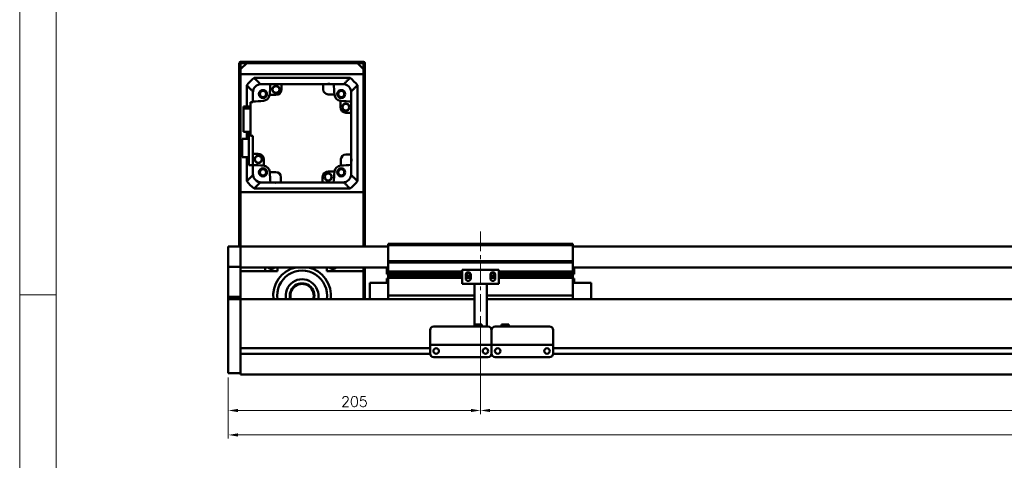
# Model space of a CAD drawing. Header units: millimetres. Extents: x 46547 to 49038, y 6223 to 10291.
# Tile 2 of 5: x 46547 to 47347, y 9275 to 9633. Entities that reach past the tile are written whole.
import ezdxf

# ---------------------------------------------------------------- set-up
doc = ezdxf.new("R2010")
doc.units = ezdxf.units.MM
doc.header["$LTSCALE"] = 0.5
doc.linetypes.add('CENTER', pattern=[50.8, 31.75, -6.35, 6.35, -6.35])
doc.layers.get('0').update_dxf_attribs({"lineweight": 20})
doc.layers.add('1', color=1, linetype='CENTER', lineweight=13)
doc.layers.add('외형선(ISO)', color=7, linetype='Continuous', lineweight=50)
doc.styles.add('DSR TEXT', font='romans.shx', dxfattribs={"bigfont": 'whgtxt.shx'})
doc.styles.get("Standard").update_dxf_attribs({"font": 'romans.shx', "bigfont": 'whgtxt.shx'})
doc.dimstyles.new('DSR', dxfattribs={"dimscale": 2, "dimtxt": 3, "dimasz": 3, "dimexe": 0.5, "dimexo": 0.5, "dimgap": 0.5, "dimtad": 1, "dimdsep": 46, "dimtxsty": 'Standard', "dimcen": 2.5, "dimclrd": 4, "dimclre": 4, "dimclrt": 2, "dimadec": 0, "dimazin": 2, "dimtfac": 1, "dimtmove": 0, "dimatfit": 3, "dimfxl": 0, "dimlwd": -1, "dimlwe": -1, "dimarcsym": 0})

# ---------------------------------------------------------------- blocks, each defined once
blk = doc.blocks.new('A$C1C1952E1')
at = {"color": 1}
blk.add_lwpolyline([(0, 0), (420, 0), (420, 297), (0, 297)], close=True, dxfattribs=at)
at = {"color": 3}
blk.add_lwpolyline([(5, 5), (415, 5), (415, 292), (5, 292)], close=True, dxfattribs=at)
blk = doc.blocks.new('*D103')
at = {"color": 1, "linetype": 'ByBlock'}
for p, q in [((46921.15, 9392.6), (46921.15, 9312.86)), ((46716.15, 9342.6), (46716.15, 9312.86)), ((46723.95, 9315.86), (46913.35, 9315.86))]:
    blk.add_line(p, q, dxfattribs=at)
at = {"color": 1}
for points in [[(46723.95, 9317.16), (46723.95, 9314.56), (46716.15, 9315.86)], [(46913.35, 9317.16), (46913.35, 9314.56), (46921.15, 9315.86)]]:
    blk.add_solid(points, dxfattribs=at)
at = {"layer": 'Defpoints', "color": 0}
for p in [(46921.15, 9396.2), (46716.15, 9346.2), (46921.15, 9315.86)]:
    blk.add_point(p, dxfattribs=at)
at = {"color": 3, "insert": (46818.65, 9323.06), "char_height": 8.4, "attachment_point": 5, "style": 'DSR TEXT'}
blk.add_mtext('205', dxfattribs=at)
blk = doc.blocks.new('*D104')
at = {"color": 1, "linetype": 'ByBlock'}
for p, q in [((46921.15, 9392.6), (46921.15, 9312.86)), ((47921.15, 9392.6), (47921.15, 9312.86)), ((46928.95, 9315.86), (47913.35, 9315.86))]:
    blk.add_line(p, q, dxfattribs=at)
at = {"color": 1}
for points in [[(46928.95, 9317.16), (46928.95, 9314.56), (46921.15, 9315.86)], [(47913.35, 9317.16), (47913.35, 9314.56), (47921.15, 9315.86)]]:
    blk.add_solid(points, dxfattribs=at)
at = {"layer": 'Defpoints', "color": 0}
for p in [(46921.15, 9396.2), (47921.15, 9396.2), (47921.15, 9315.86)]:
    blk.add_point(p, dxfattribs=at)
at = {"color": 3, "insert": (47421.15, 9323.06), "char_height": 8.4, "attachment_point": 5, "style": 'DSR TEXT'}
blk.add_mtext('STROKE : 1000', dxfattribs=at)
blk = doc.blocks.new('*D106')
at = {"color": 1, "linetype": 'ByBlock'}
for p, q in [((46716.15, 9342.6), (46716.15, 9292.99)), ((48086.15, 9344.16), (48086.15, 9292.99)), ((46723.95, 9295.99), (48078.35, 9295.99))]:
    blk.add_line(p, q, dxfattribs=at)
at = {"color": 1}
for points in [[(46723.95, 9297.29), (46723.95, 9294.69), (46716.15, 9295.99)], [(48078.35, 9297.29), (48078.35, 9294.69), (48086.15, 9295.99)]]:
    blk.add_solid(points, dxfattribs=at)
at = {"layer": 'Defpoints', "color": 0}
for p in [(46716.15, 9346.2), (48086.15, 9347.76), (48086.15, 9295.99)]:
    blk.add_point(p, dxfattribs=at)
at = {"color": 3, "insert": (47401.15, 9303.19), "char_height": 8.4, "attachment_point": 5, "style": 'DSR TEXT'}
blk.add_mtext('1370', dxfattribs=at)

msp = doc.modelspace()

# ---------------------------------------------------------------- linework, layer by layer
at = {"color": 1}
msp.add_line((46576.33082, 9409.88267), (46546.67132, 9409.88267), dxfattribs=at)
at = {"layer": '1'}
msp.add_line((46921.15234, 9461.20272), (46921.15234, 9396.20272), dxfattribs=at)
at = {"layer": '외형선(ISO)'}
for p, q in [((46725.15234, 9598.20272), (46725.15234, 9449.20272)), ((46734.15234, 9599.20272), (46726.15234, 9599.20272)), ((46726.15234, 9593.20272), (46731.15234, 9598.20272)), ((46726.15234, 9449.20272), (46726.15234, 9597.70272)), ((46726.65234, 9598.20272), (46734.15234, 9598.20272)), ((46821.15234, 9598.20272), (46731.15234, 9598.20272)), ((46734.15234, 9598.20272), (46734.15234, 9599.20272)), ((46734.15234, 9599.20272), (46738.15234, 9599.20272)), ((46738.15234, 9599.20272), (46738.15234, 9598.20272)), ((46814.15234, 9599.20272), (46738.15234, 9599.20272)), ((46738.15234, 9598.20272), (46814.15234, 9598.20272)), ((46814.15234, 9598.20272), (46814.15234, 9599.20272)), ((46814.15234, 9599.20272), (46818.15234, 9599.20272)), ((46818.15234, 9599.20272), (46818.15234, 9598.20272)), ((46826.15234, 9599.20272), (46818.15234, 9599.20272)), ((46818.15234, 9598.20272), (46825.65234, 9598.20272)), ((46821.15234, 9598.20272), (46826.15234, 9593.20272)), ((46826.15234, 9597.70272), (46826.15234, 9449.20272)), ((46827.15234, 9449.20272), (46827.15234, 9598.20272)), ((46726.15234, 9593.20272), (46726.15234, 9589.20272)), ((46726.15234, 9589.20272), (46826.15234, 9589.20272)), ((46815.15493, 9586.20272), (46737.14974, 9586.20272)), ((46826.15234, 9589.20272), (46826.15234, 9593.20272)), ((46731.15234, 9580.20532), (46731.15234, 9562.985)), ((46743.15234, 9581.20272), (46742.14866, 9581.20272)), ((46750.48615, 9581.20272), (46743.15234, 9581.20272)), ((46750.48615, 9581.20272), (46759.45234, 9581.20272)), ((46793.35234, 9581.20272), (46759.45234, 9581.20272)), ((46759.45234, 9581.20272), (46759.45234, 9576.80272)), ((46793.35234, 9581.20272), (46801.81852, 9581.20272)), ((46793.35234, 9576.80272), (46793.35234, 9581.20272)), ((46809.15234, 9581.20272), (46801.81852, 9581.20272)), ((46810.15601, 9581.20272), (46809.15234, 9581.20272)), ((46821.15234, 9502.20013), (46821.15234, 9580.20532)), ((46736.15234, 9575.2064), (46736.15234, 9574.20272)), ((46736.15234, 9566.86891), (46736.15234, 9574.20272)), ((46754.95234, 9572.30272), (46749.78523, 9572.30272)), ((46802.47428, 9572.80272), (46797.35234, 9572.80272)), ((46816.15234, 9575.2064), (46816.15234, 9574.20272)), ((46816.15234, 9566.86891), (46816.15234, 9574.20272)), ((46728.65234, 9562.985), (46734.15234, 9562.985)), ((46728.65234, 9562.985), (46728.65234, 9561.27883)), ((46734.15234, 9566.40272), (46736.15234, 9566.40272)), ((46734.15234, 9566.40272), (46734.15234, 9539.00272)), ((46736.15234, 9566.40272), (46736.15234, 9566.86891)), ((46807.25234, 9562.40272), (46807.25234, 9567.56983)), ((46816.15234, 9566.86891), (46816.15234, 9557.90272)), ((46734.15234, 9561.27883), (46728.65234, 9561.27883)), ((46728.65234, 9561.27883), (46728.65234, 9542.42045)), ((46816.15234, 9557.90272), (46811.75234, 9557.90272)), ((46816.15234, 9524.00272), (46816.15234, 9557.90272)), ((46728.65234, 9542.42045), (46734.15234, 9542.42045)), ((46731.15234, 9542.42045), (46731.15234, 9536.75272)), ((46732.75234, 9542.42045), (46732.75234, 9515.20272)), ((46734.15234, 9539.00272), (46736.15234, 9539.00272)), ((46736.15234, 9524.50272), (46736.15234, 9539.00272)), ((46732.75234, 9536.75272), (46727.35234, 9536.75272)), ((46727.35234, 9536.75272), (46727.35234, 9521.65272)), ((46727.35234, 9521.65272), (46732.75234, 9521.65272)), ((46731.15234, 9521.65272), (46731.15234, 9502.20013)), ((46736.15234, 9524.50272), (46736.15234, 9515.53654)), ((46740.55234, 9524.50272), (46736.15234, 9524.50272)), ((46811.75234, 9524.00272), (46816.15234, 9524.00272)), ((46816.15234, 9524.00272), (46816.15234, 9515.53654)), ((46732.75234, 9515.20272), (46740.18089, 9515.20272)), ((46736.15234, 9508.20272), (46736.15234, 9515.20272)), ((46745.05234, 9520.00272), (46745.05234, 9514.83561)), ((46807.75234, 9514.88078), (46807.75234, 9520.00272)), ((46816.15234, 9508.20272), (46816.15234, 9515.53654)), ((46736.15234, 9508.20272), (46736.15234, 9507.19905)), ((46749.83039, 9509.60272), (46754.95234, 9509.60272)), ((46797.35234, 9510.10272), (46802.51945, 9510.10272)), ((46816.15234, 9508.20272), (46816.15234, 9507.19905)), ((46743.15234, 9501.20272), (46742.14866, 9501.20272)), ((46743.15234, 9501.20272), (46750.48615, 9501.20272)), ((46750.48615, 9501.20272), (46758.95234, 9501.20272)), ((46758.95234, 9505.60272), (46758.95234, 9501.20272)), ((46758.95234, 9501.20272), (46792.85234, 9501.20272)), ((46792.85234, 9501.20272), (46792.85234, 9505.60272)), ((46801.81852, 9501.20272), (46792.85234, 9501.20272)), ((46801.81852, 9501.20272), (46809.15234, 9501.20272)), ((46810.15601, 9501.20272), (46809.15234, 9501.20272)), ((46726.15234, 9493.20272), (46726.15234, 9449.20272)), ((46826.15234, 9493.20272), (46726.15234, 9493.20272)), ((46737.14974, 9496.20272), (46815.15493, 9496.20272)), ((46826.15234, 9449.20272), (46826.15234, 9493.20272)), ((46846.15234, 9450.20272), (46846.15234, 9451.20272)), ((46996.15234, 9451.20272), (46846.15234, 9451.20272)), ((46846.15234, 9437.20272), (46846.15234, 9450.20272)), ((46846.15234, 9450.20272), (46996.15234, 9450.20272)), ((46996.15234, 9451.20272), (46996.15234, 9450.20272)), ((46996.15234, 9450.20272), (46996.15234, 9437.20272)), ((46716.15234, 9449.20272), (46716.15234, 9447.20272)), ((46726.15234, 9449.20272), (46716.15234, 9449.20272)), ((46716.15234, 9445.69001), (46716.15234, 9447.20272)), ((46716.15234, 9445.19102), (46716.15234, 9445.69001)), ((46716.15234, 9445.19102), (46716.15234, 9443.65044)), ((46716.15234, 9443.65044), (46716.15234, 9440.66585)), ((46726.15234, 9447.20272), (46726.15234, 9449.20272)), ((46846.15234, 9449.20272), (46726.15234, 9449.20272)), ((46726.15234, 9449.20272), (46726.15234, 9447.20272)), ((46726.15234, 9447.20272), (46726.15234, 9445.69001)), ((46726.15234, 9445.69001), (46726.15234, 9447.20272)), ((46726.15234, 9445.69001), (46726.15234, 9445.19102)), ((46726.15234, 9445.19102), (46726.15234, 9445.69001)), ((46726.15234, 9443.65044), (46726.15234, 9445.19102)), ((46726.15234, 9445.19102), (46726.15234, 9443.65044)), ((46726.15234, 9440.66585), (46726.15234, 9443.65044)), ((46726.15234, 9443.65044), (46726.15234, 9440.66585)), ((48076.15234, 9449.20272), (46996.15234, 9449.20272)), ((46716.15234, 9432.8884), (46716.15234, 9440.66585)), ((46726.15234, 9440.66585), (46726.15234, 9432.8884)), ((46726.15234, 9432.8884), (46726.15234, 9440.66585)), ((46846.15234, 9436.20272), (46846.15234, 9437.20272)), ((46846.15234, 9437.20272), (46996.15234, 9437.20272)), ((46846.15234, 9435.20272), (46846.15234, 9436.20272)), ((46846.15234, 9436.20272), (46996.15234, 9436.20272)), ((46846.15234, 9428.70272), (46846.15234, 9435.20272)), ((46996.15234, 9437.20272), (46996.15234, 9436.20272)), ((46996.15234, 9436.20272), (46996.15234, 9435.20272)), ((46996.15234, 9435.20272), (46996.15234, 9428.70272)), ((46716.15234, 9432.52942), (46716.15234, 9432.8884)), ((46716.15234, 9408.12579), (46716.15234, 9432.52942)), ((46726.15234, 9432.52942), (46716.15234, 9432.52942)), ((46726.15234, 9432.8884), (46726.15234, 9432.52942)), ((46726.15234, 9432.52942), (46726.15234, 9408.12579)), ((46846.15234, 9432.20272), (46726.15234, 9432.20272)), ((46756.15234, 9429.20272), (46726.15234, 9429.20272)), ((46746.15234, 9432.20272), (46746.15234, 9429.20272)), ((46756.15234, 9432.20272), (46756.15234, 9429.20272)), ((46796.15234, 9429.20272), (46796.15234, 9432.20272)), ((46826.15234, 9429.20272), (46796.15234, 9429.20272)), ((46826.15234, 9432.20272), (46826.15234, 9429.20272)), ((46826.15234, 9406.20272), (46826.15234, 9429.20272)), ((46827.15234, 9406.20272), (46827.15234, 9432.20272)), ((46845.15234, 9426.60272), (46845.15234, 9432.20272)), ((46845.15234, 9426.60272), (46846.15234, 9426.60272)), ((46846.15234, 9428.20272), (46846.15234, 9428.70272)), ((46846.15234, 9428.70272), (46906.15234, 9428.70272)), ((46846.15234, 9427.70272), (46846.15234, 9428.20272)), ((46846.15234, 9428.20272), (46906.15234, 9428.20272)), ((46846.15234, 9426.70272), (46846.15234, 9427.70272)), ((46846.15234, 9427.70272), (46906.15234, 9427.70272)), ((46846.15234, 9426.20272), (46846.15234, 9426.70272)), ((46846.15234, 9426.70272), (46906.15234, 9426.70272)), ((46846.15234, 9425.70272), (46846.15234, 9426.20272)), ((46846.15234, 9426.20272), (46906.15234, 9426.20272)), ((46846.15234, 9424.70272), (46846.15234, 9425.70272)), ((46846.15234, 9425.70272), (46906.15234, 9425.70272)), ((46936.15234, 9430.20272), (46906.15234, 9430.20272)), ((46906.15234, 9418.80272), (46906.15234, 9430.20272)), ((46909.15234, 9426.20272), (46909.92284, 9426.20272)), ((46909.15234, 9423.20272), (46909.15234, 9426.20272)), ((46909.15234, 9425.70272), (46910.02909, 9425.70272)), ((46909.21584, 9426.70272), (46910.02909, 9426.70272)), ((46909.82946, 9427.70272), (46912.47521, 9427.70272)), ((46912.27558, 9426.70272), (46913.08883, 9426.70272)), ((46912.27558, 9425.70272), (46913.15234, 9425.70272)), ((46912.38184, 9426.20272), (46913.15234, 9426.20272)), ((46913.15234, 9426.20272), (46913.15234, 9423.20272)), ((46929.15234, 9426.20272), (46929.92284, 9426.20272)), ((46929.15234, 9423.20272), (46929.15234, 9426.20272)), ((46929.15234, 9425.70272), (46930.02909, 9425.70272)), ((46929.21584, 9426.70272), (46930.02909, 9426.70272)), ((46929.82946, 9427.70272), (46932.47521, 9427.70272)), ((46932.27558, 9426.70272), (46933.08883, 9426.70272)), ((46932.27558, 9425.70272), (46933.15234, 9425.70272)), ((46932.38184, 9426.20272), (46933.15234, 9426.20272)), ((46933.15234, 9426.20272), (46933.15234, 9423.20272)), ((46936.15234, 9430.20272), (46936.15234, 9418.80272)), ((46936.15234, 9428.70272), (46996.15234, 9428.70272)), ((46936.15234, 9428.20272), (46996.15234, 9428.20272)), ((46936.15234, 9427.70272), (46996.15234, 9427.70272)), ((46936.15234, 9426.70272), (46996.15234, 9426.70272)), ((46936.15234, 9426.20272), (46996.15234, 9426.20272)), ((46936.15234, 9425.70272), (46996.15234, 9425.70272)), ((48076.15234, 9432.20272), (46996.15234, 9432.20272)), ((46996.15234, 9428.70272), (46996.15234, 9428.20272)), ((46996.15234, 9428.20272), (46996.15234, 9427.70272)), ((46996.15234, 9427.70272), (46996.15234, 9426.70272)), ((46996.15234, 9426.70272), (46996.15234, 9426.20272)), ((46997.15234, 9426.60272), (46996.15234, 9426.60272)), ((46996.15234, 9426.20272), (46996.15234, 9425.70272)), ((46996.15234, 9425.70272), (46996.15234, 9424.70272)), ((46997.15234, 9432.20272), (46997.15234, 9426.60272)), ((46831.15234, 9419.70272), (46831.15234, 9406.20272)), ((46846.15234, 9419.70272), (46831.15234, 9419.70272)), ((46845.15234, 9423.17272), (46845.15234, 9419.70272)), ((46846.14294, 9423.17272), (46845.15234, 9423.17272)), ((46846.15234, 9424.20272), (46846.15234, 9424.70272)), ((46846.15234, 9424.70272), (46906.15234, 9424.70272)), ((46846.15234, 9423.70272), (46846.15234, 9424.20272)), ((46846.15234, 9424.20272), (46906.15234, 9424.20272)), ((46846.15234, 9410.20272), (46846.15234, 9423.70272)), ((46846.15234, 9423.70272), (46906.15234, 9423.70272)), ((46916.15234, 9418.80272), (46906.15234, 9418.80272)), ((46909.15234, 9424.70272), (46913.15234, 9424.70272)), ((46909.15234, 9424.20272), (46913.15234, 9424.20272)), ((46909.15234, 9423.70272), (46913.15234, 9423.70272)), ((46916.15234, 9419.30272), (46916.15234, 9418.80272)), ((46926.15234, 9418.80272), (46916.15234, 9418.80272)), ((46916.15234, 9416.70272), (46916.15234, 9418.80272)), ((46926.15234, 9418.80272), (46926.15234, 9419.30272)), ((46936.15234, 9418.80272), (46926.15234, 9418.80272)), ((46926.15234, 9418.80272), (46926.15234, 9416.70272)), ((46929.15234, 9424.70272), (46933.15234, 9424.70272)), ((46929.15234, 9424.20272), (46933.15234, 9424.20272)), ((46929.15234, 9423.70272), (46933.15234, 9423.70272)), ((46936.15234, 9424.70272), (46996.15234, 9424.70272)), ((46936.15234, 9424.20272), (46996.15234, 9424.20272)), ((46936.15234, 9423.70272), (46996.15234, 9423.70272)), ((46996.15234, 9424.70272), (46996.15234, 9424.20272)), ((46996.15234, 9424.20272), (46996.15234, 9423.70272)), ((46996.15234, 9423.70272), (46996.15234, 9410.20272)), ((46996.15234, 9419.70272), (47011.15234, 9419.70272)), ((46997.15234, 9423.17272), (46996.16173, 9423.17272)), ((46997.15234, 9419.70272), (46997.15234, 9423.17272)), ((47011.15234, 9406.20272), (47011.15234, 9419.70272)), ((46846.15234, 9410.20272), (46846.15234, 9409.20272)), ((46916.15234, 9416.70272), (46916.15234, 9385.70291)), ((46926.15234, 9384.20292), (46926.15234, 9416.70272)), ((46996.15234, 9409.20272), (46996.15234, 9410.20272)), ((46716.15234, 9406.20272), (46716.15234, 9408.12579)), ((46726.15234, 9408.12579), (46716.15234, 9408.12579)), ((46716.15234, 9406.20272), (46716.15234, 9403.20272)), ((46726.15234, 9406.20272), (46716.15234, 9406.20272)), ((46716.15234, 9351.44536), (46716.15234, 9403.20272)), ((46726.15234, 9408.12579), (46726.15234, 9406.20272)), ((46726.15234, 9406.20272), (46726.15234, 9403.20272)), ((46726.15234, 9406.20272), (46916.15234, 9406.20272)), ((46726.15234, 9403.20272), (46726.15234, 9406.20272)), ((46726.15234, 9366.65272), (46726.15234, 9403.20272)), ((46726.15234, 9403.20272), (46726.15234, 9351.44536)), ((46846.15234, 9406.20272), (46846.15234, 9409.20272)), ((46846.15234, 9409.20272), (46916.15234, 9409.20272)), ((46926.15234, 9409.20272), (46996.15234, 9409.20272)), ((46926.15234, 9406.20272), (48076.15234, 9406.20272)), ((46996.15234, 9409.20272), (46996.15234, 9406.20272)), ((46916.15234, 9385.70291), (46916.15234, 9384.20292)), ((46916.15234, 9385.70291), (46922.15234, 9385.70291)), ((46922.15234, 9385.70291), (46922.15234, 9384.20292)), ((46944.15234, 9385.70291), (46938.15234, 9385.70291)), ((46938.15234, 9384.20292), (46938.15234, 9385.70291)), ((46944.15234, 9384.20292), (46944.15234, 9385.70291)), ((46880.15234, 9371.20292), (46880.15234, 9381.20292)), ((46883.15234, 9384.20292), (46927.15234, 9384.20292)), ((46930.15234, 9381.20292), (46930.15234, 9371.20292)), ((46930.15234, 9371.20292), (46930.15234, 9381.20292)), ((46933.15234, 9384.20292), (46977.15234, 9384.20292)), ((46980.15234, 9381.20292), (46980.15234, 9371.20292)), ((46880.15234, 9371.20292), (46880.15234, 9369.20292)), ((46930.15234, 9369.20292), (46930.15234, 9371.20292)), ((46930.15234, 9371.20292), (46930.15234, 9369.20292)), ((46980.15234, 9369.20292), (46980.15234, 9371.20292)), ((46726.15234, 9366.45272), (46880.15234, 9366.45272)), ((46726.15234, 9361.95272), (46880.16278, 9361.95272)), ((46726.15234, 9351.44536), (46726.15234, 9361.75272)), ((46880.15234, 9369.20289), (46880.15234, 9369.20292)), ((46880.15234, 9369.20292), (46930.15234, 9369.20292)), ((46880.15234, 9368.70289), (46880.15234, 9369.20289)), ((46880.15234, 9369.20289), (46882.92284, 9369.20289)), ((46880.15234, 9362.20289), (46880.15234, 9368.70289)), ((46885.12552, 9366.45272), (46885.17915, 9366.45272)), ((46885.38184, 9369.20289), (46887.65234, 9369.20289)), ((46892.65234, 9369.20289), (46917.65234, 9369.20289)), ((46922.65234, 9369.20289), (46924.92284, 9369.20289)), ((46925.12552, 9366.45272), (46925.17915, 9366.45272)), ((46927.38184, 9369.20289), (46930.15234, 9369.20289)), ((46930.14189, 9361.95272), (46930.16278, 9361.95272)), ((46930.15234, 9369.20292), (46930.15234, 9369.20289)), ((46930.15234, 9369.20289), (46930.15234, 9369.20292)), ((46930.15234, 9369.20292), (46980.15234, 9369.20292)), ((46930.15234, 9369.20289), (46930.15234, 9368.70289)), ((46930.15234, 9368.70289), (46930.15234, 9369.20289)), ((46930.15234, 9369.20289), (46932.92284, 9369.20289)), ((46930.15234, 9368.70289), (46930.15234, 9362.20289)), ((46930.15234, 9362.20289), (46930.15234, 9368.70289)), ((46935.12552, 9366.45272), (46935.17915, 9366.45272)), ((46935.38184, 9369.20289), (46937.65234, 9369.20289)), ((46942.65234, 9369.20289), (46967.65234, 9369.20289)), ((46972.65234, 9369.20289), (46974.92284, 9369.20289)), ((46975.12552, 9366.45272), (46975.17915, 9366.45272)), ((46977.38184, 9369.20289), (46980.15234, 9369.20289)), ((46980.14189, 9361.95272), (47884.16278, 9361.95272)), ((46980.15234, 9369.20292), (46980.15234, 9369.20289)), ((46980.15234, 9369.20289), (46980.15234, 9368.70289)), ((46980.15234, 9368.70289), (46980.15234, 9362.20289)), ((46980.15234, 9366.45272), (47884.15234, 9366.45272)), ((46883.15234, 9359.20289), (46927.15234, 9359.20289)), ((46933.15234, 9359.20289), (46977.15234, 9359.20289)), ((46716.15234, 9351.44536), (46716.15234, 9349.32404)), ((46716.15234, 9346.20272), (46716.15234, 9349.32404)), ((46716.15234, 9346.20272), (46726.15234, 9346.20272)), ((46726.15234, 9351.44536), (46726.15234, 9349.32404)), ((46726.15234, 9349.32404), (46726.15234, 9351.44536)), ((46726.15234, 9345.20272), (46726.15234, 9349.32404)), ((46726.15234, 9349.32404), (46726.15234, 9346.20272)), ((46726.15234, 9345.20272), (48076.15234, 9345.20272))]:
    msp.add_line(p, q, dxfattribs=at)
for centre, radius in [((46754.95376, 9576.76366), 3), ((46754.95376, 9576.76366), 2.95), ((46754.95376, 9576.76366), 2.75), ((46744.33253, 9573.02253), 3.3), ((46744.33253, 9573.02253), 3.2), ((46744.33253, 9573.02253), 3), ((46744.33253, 9573.02253), 2.5), ((46807.97214, 9573.02253), 3.3), ((46807.97214, 9573.02253), 3.2), ((46807.97214, 9573.02253), 3), ((46807.97214, 9573.02253), 2.5), ((46811.71328, 9562.4013), 3), ((46811.71328, 9562.4013), 2.95), ((46811.71328, 9562.4013), 2.75), ((46740.5914, 9520.00415), 3), ((46740.5914, 9520.00415), 2.95), ((46740.5914, 9520.00415), 2.75), ((46744.33253, 9509.38292), 3.3), ((46744.33253, 9509.38292), 3.2), ((46744.33253, 9509.38292), 3), ((46744.33253, 9509.38292), 2.5), ((46797.35091, 9505.64178), 3), ((46797.35091, 9505.64178), 2.95), ((46797.35091, 9505.64178), 2.75), ((46807.97214, 9509.38292), 3.3), ((46807.97214, 9509.38292), 3.2), ((46807.97214, 9509.38292), 3), ((46807.97214, 9509.38292), 2.5), ((46885.15234, 9364.20288), 2.25), ((46925.15234, 9364.20288), 2.25), ((46935.15234, 9364.20288), 2.25), ((46975.15234, 9364.20288), 2.25)]:
    msp.add_circle(centre, radius, dxfattribs=at)
for centre, radius, start, end in [((46726.15234, 9598.20272), 1, 90, 180), ((46726.65234, 9597.70272), 0.5, 90, 180), ((46825.65234, 9597.70272), 0.5, 0, 90), ((46826.15234, 9598.20272), 1, 0, 90), ((46776.15234, 9541.20272), 59.55, 130.91627078, 139.08372922), ((46776.15234, 9541.20272), 59.55, 40.91627078, 49.08372922), ((46743.15234, 9574.20272), 7, 90, 180), ((46776.15234, 9541.20272), 52.5, 130.36759354, 130.51580082), ((47208.74372, 9541.20272), 460, 175.01145802, 176.0804225), ((46797.86295, 9577.62262), 3.8, 70.41268147, 109.58731853), ((46343.56095, 9541.20272), 460, 3.93907323, 4.98854198), ((46809.15234, 9574.20272), 7, 0, 90), ((46776.15234, 9541.20272), 52.5, 49.48419918, 49.63240646), ((46776.15234, 9541.20272), 52.5, 139.48419918, 139.63240646), ((46744.33253, 9573.02253), 5.5, 273.9195775, 352.47991906), ((46744.33253, 9573.02253), 5.5, 352.47991906, 356.0804225), ((46754.95234, 9576.80272), 4.5, 270, 0), ((46797.35234, 9576.80272), 4, 180, 270), ((46343.56095, 9541.20272), 460, 3.9195775, 3.93907323), ((46807.97214, 9573.02253), 5.5, 183.9195775, 262.47991906), ((46776.15234, 9541.20272), 52.5, 40.36759354, 40.51580082), ((46776.15234, 9108.61134), 460, 93.9195775, 94.98854198), ((46807.97214, 9573.02253), 5.5, 262.47991906, 266.0804225), ((46811.75234, 9562.40272), 4.5, 180, 270), ((46776.15234, 9108.61134), 460, 85.01145802, 86.0804225), ((46740.55234, 9520.00272), 4.5, 0, 90), ((46811.75234, 9520.00272), 4, 90, 180), ((46776.15234, 9973.79411), 460, 265.01145802, 266.0804225), ((46744.33253, 9509.38292), 5.5, 82.47991906, 86.0804225), ((46744.33253, 9509.38292), 5.5, 3.9195775, 82.47991906), ((46807.97214, 9509.38292), 5.5, 93.9195775, 172.47991906), ((46776.15234, 9973.79411), 460, 273.9195775, 273.93907323), ((46776.15234, 9973.79411), 460, 273.93907323, 274.98854198), ((46812.57224, 9519.49211), 3.8, 340.41268147, 19.58731853), ((46743.15234, 9508.20272), 7, 180, 270), ((46776.15234, 9541.20272), 52.5, 220.36759354, 220.51580082), ((47208.74372, 9541.20272), 460, 183.9195775, 183.93907323), ((47208.74372, 9541.20272), 460, 183.93907323, 184.98854198), ((46754.95234, 9505.60272), 4, 0, 90), ((46797.35234, 9505.60272), 4.5, 90, 180), ((46343.56095, 9541.20272), 460, 355.01145802, 356.0804225), ((46807.97214, 9509.38292), 5.5, 172.47991906, 176.0804225), ((46809.15234, 9508.20272), 7, 270, 0), ((46776.15234, 9541.20272), 52.5, 319.48419918, 319.63240646), ((46776.15234, 9541.20272), 59.55, 220.91627078, 229.08372922), ((46776.15234, 9541.20272), 52.5, 229.48419918, 229.63240646), ((46754.44172, 9504.78282), 3.8, 250.41268147, 289.58731853), ((46776.15234, 9541.20272), 52.5, 310.36759354, 310.51580082), ((46776.15234, 9541.20272), 59.55, 310.91627078, 319.08372922), ((46751.15234, 9434.20272), 3.3235, 216.99714571, 323.00285429), ((46776.15234, 9409.20272), 23.5, 101.84027388, 187.33436892), ((46776.15234, 9409.20272), 20.3, 351.5015155, 188.4984845), ((46776.15234, 9409.20272), 23.5, 352.66563108, 78.15972612), ((46801.15234, 9434.20272), 3.3235, 216.99714571, 323.00285429), ((46911.15234, 9426.20272), 2, 0, 180), ((46911.15234, 9426.20272), 1.2295, 156.00421868, 180), ((46911.15234, 9426.20272), 1.2295, 180, 203.99578132), ((46911.15234, 9426.20272), 1.2295, 23.99578132, 156.00421868), ((46911.15234, 9426.20272), 1.2295, 203.99578132, 336.00421868), ((46911.15234, 9426.20272), 1.2295, 0, 23.99578132), ((46911.15234, 9426.20272), 1.2295, 336.00421868, 0), ((46931.15234, 9426.20272), 2, 0, 180), ((46931.15234, 9426.20272), 1.2295, 156.00421868, 180), ((46931.15234, 9426.20272), 1.2295, 180, 203.99578132), ((46931.15234, 9426.20272), 1.2295, 23.99578132, 156.00421868), ((46931.15234, 9426.20272), 1.2295, 203.99578132, 336.00421868), ((46931.15234, 9426.20272), 1.2295, 0, 23.99578132), ((46931.15234, 9426.20272), 1.2295, 336.00421868, 0), ((46776.15234, 9409.20272), 13.3, 346.96395971, 193.03604029), ((46776.15234, 9409.20272), 10, 342.54239688, 197.45760312), ((46776.15234, 9409.20272), 9.5, 341.59151983, 198.40848017), ((46843.52434, 9425.10272), 3.253, 323.60856961, 323.88831047), ((46911.15234, 9423.20272), 2, 180, 0), ((46931.15234, 9423.20272), 2, 180, 0), ((46998.78034, 9425.10272), 3.253, 216.11168953, 216.39143039), ((46883.15234, 9381.20292), 3, 90, 180), ((46927.15234, 9381.20292), 3, 0, 90), ((46933.15234, 9381.20292), 3, 90, 180), ((46977.15234, 9381.20292), 3, 0, 90), ((46883.15234, 9362.20289), 3, 180, 270), ((46927.15234, 9362.20289), 3, 270, 0), ((46933.15234, 9362.20289), 3, 180, 270), ((46977.15234, 9362.20289), 3, 270, 0)]:
    msp.add_arc(centre, radius, start, end, dxfattribs=at)
for centre, major_axis, start_param, end_param in [((46884.15234, 9369.20291), (-1.2295, 0), 3.145850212, 6.287442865), ((46890.15234, 9369.20291), (-2.5, 0), 3.141566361, 6.283159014), ((46920.15234, 9369.20291), (-2.5, 0), 3.141566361, 6.283159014), ((46926.15234, 9369.20291), (-1.2295, 0), 3.143923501, 6.285516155), ((46934.15234, 9369.20291), (-1.2295, 0), 3.145903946, 6.2874966), ((46940.15234, 9369.20291), (-2.5, 0), 3.141560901, 6.283153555), ((46970.15234, 9369.20291), (-2.5, 0), 3.150562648, 6.292155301), ((46976.15234, 9369.20291), (-1.2295, 0), 3.143977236, 6.28556989)]:
    msp.add_ellipse(centre, major_axis=major_axis, ratio=0.00001, start_param=start_param, end_param=end_param, dxfattribs=at)
for points in [[(46737.14974, 9586.20272), (46737.71842, 9585.6335), (46738.84694, 9584.50415), (46740.51334, 9582.83736), (46741.6065, 9581.74455), (46742.14866, 9581.20272)], [(46810.15601, 9581.20272), (46810.69845, 9581.74482), (46811.79198, 9582.838), (46813.45837, 9584.5048), (46814.58653, 9585.63378), (46815.15493, 9586.20272)], [(46736.15234, 9575.2064), (46735.61024, 9575.74884), (46734.51706, 9576.84236), (46732.85026, 9578.50876), (46731.72128, 9579.63691), (46731.15234, 9580.20532)], [(46821.15234, 9580.20532), (46820.58311, 9579.63664), (46819.45376, 9578.50812), (46817.78697, 9576.84172), (46816.69416, 9575.74856), (46816.15234, 9575.2064)], [(46731.15234, 9502.20013), (46731.72156, 9502.76881), (46732.85091, 9503.89733), (46734.5177, 9505.56373), (46735.61051, 9506.65688), (46736.15234, 9507.19905)], [(46816.15234, 9507.19905), (46816.69443, 9506.65661), (46817.78761, 9505.56308), (46819.45441, 9503.89669), (46820.58339, 9502.76853), (46821.15234, 9502.20013)], [(46742.14866, 9501.20272), (46741.60622, 9500.66063), (46740.5127, 9499.56744), (46738.8463, 9497.90065), (46737.71815, 9496.77167), (46737.14974, 9496.20272)], [(46815.15493, 9496.20272), (46814.58625, 9496.77195), (46813.45773, 9497.90129), (46811.79133, 9499.56809), (46810.69818, 9500.6609), (46810.15601, 9501.20272)]]:
    msp.add_open_spline(points, degree=3, dxfattribs=at)

# ---------------------------------------------------------------- block references
at = {"xscale": 5.931900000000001, "yscale": 5.931900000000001, "zscale": 5.931900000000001}
msp.add_blockref('A$C1C1952E1', (46546.67132, 8528.99552), dxfattribs=at)

# ---------------------------------------------------------------- dimensions: what is measured, and where the dimension line sits
for base, p2, picture, middle in [((46921.15234, 9315.85961), (46921.15234, 9396.20272), '*D103', (46818.65234, 9323.05961)), ((48086.15234, 9295.98628), (48086.15234, 9347.76338), '*D106', (47401.15234, 9303.18628))]:
    dim = msp.add_linear_dim(base=base, p1=(46716.15234, 9346.20272), p2=p2, dimstyle='DSR', override={"dimscale": 3, "dimtxt": 2.8, "dimasz": 2.600136, "dimexe": 1, "dimexo": 1.2, "dimgap": 1, "dimdec": 4, "dimtxsty": 'DSR TEXT', "dimclrd": 1, "dimclre": 1, "dimclrt": 3, "dimtdec": 4, "dimtix": 1})
    dim.commit()
    dim.dimension.update_dxf_attribs({"geometry": picture, "text_midpoint": middle})
dim = msp.add_linear_dim(base=(47921.15234, 9315.85961), p1=(46921.15234, 9396.20272), p2=(47921.15234, 9396.20272), text='STROKE : <>', dimstyle='DSR', override={"dimscale": 3, "dimtxt": 2.8, "dimasz": 2.600136, "dimexe": 1, "dimexo": 1.2, "dimgap": 1, "dimdec": 4, "dimtxsty": 'DSR TEXT', "dimclrd": 1, "dimclre": 1, "dimclrt": 3, "dimtdec": 4, "dimtix": 1})
dim.commit()
dim.dimension.update_dxf_attribs({"geometry": '*D104', "text_midpoint": (47421.15234, 9323.05961)})

doc.saveas('drawing.dxf')
